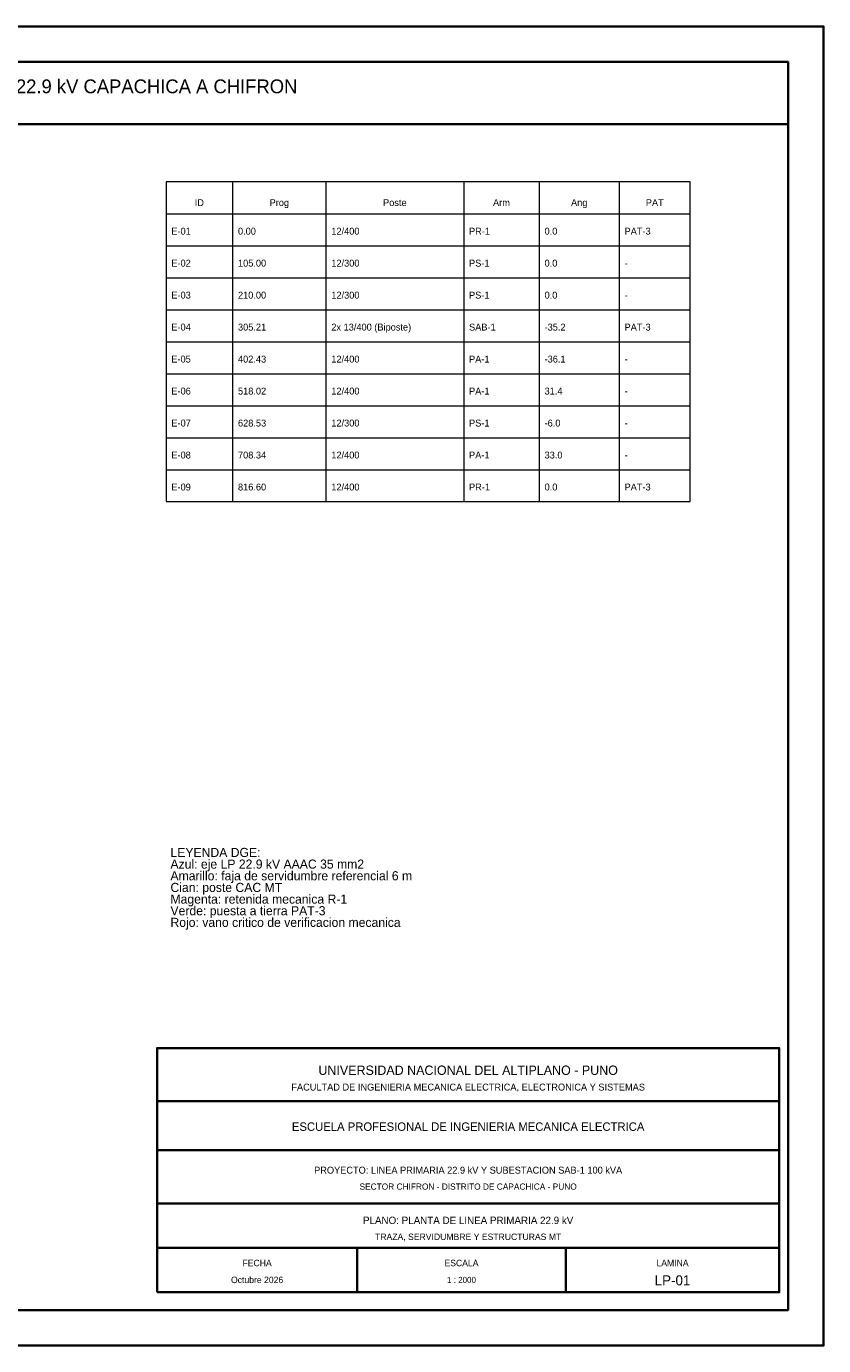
# Model space of a CAD drawing. Header units: millimetres. Extents: x 0 to 420, y 0 to 297.
# Tile 2 of 2: x 241 to 420, y 0 to 297. Entities that reach past the tile are written whole.
import ezdxf
from ezdxf.enums import TextEntityAlignment as Align

# ---------------------------------------------------------------- set-up
doc = ezdxf.new("R2010")
doc.units = ezdxf.units.MM
for name, color, linetype, lineweight in [('00_MARCO_ROTULO', 7, 'Continuous', 35), ('09_TEXTOS', 7, 'Continuous', 18), ('10_TABLAS_LEYENDAS', 7, 'Continuous', 18)]:
    doc.layers.add(name, color=color, linetype=linetype, lineweight=lineweight)

msp = doc.modelspace()

# ---------------------------------------------------------------- linework, layer by layer
at = {"layer": '00_MARCO_ROTULO'}
for p, q in [((270, 55), (410, 55)), ((270, 44), (410, 44)), ((270, 32), (410, 32)), ((270, 22), (410, 22)), ((315, 12), (315, 22)), ((362, 12), (362, 22))]:
    msp.add_line(p, q, dxfattribs=at)
for points in [[(0, 0), (420, 0), (420, 297), (0, 297), (0, 0)], [(8, 8), (412, 8), (412, 289), (8, 289), (8, 8)], [(8, 275), (412, 275), (412, 289), (8, 289), (8, 275)], [(270, 12), (410, 12), (410, 67), (270, 67), (270, 12)]]:
    msp.add_lwpolyline(points, dxfattribs=at)
at = {"layer": '10_TABLAS_LEYENDAS'}
for p, q in [((287, 262), (287, 190)), ((308, 262), (308, 190)), ((339, 262), (339, 190)), ((356, 262), (356, 190)), ((374, 262), (374, 190)), ((272, 254.8), (390, 254.8)), ((272, 247.6), (390, 247.6)), ((272, 240.4), (390, 240.4)), ((272, 233.2), (390, 233.2)), ((272, 226), (390, 226)), ((272, 218.8), (390, 218.8)), ((272, 211.6), (390, 211.6)), ((272, 204.4), (390, 204.4)), ((272, 197.2), (390, 197.2))]:
    msp.add_line(p, q, dxfattribs=at)
msp.add_lwpolyline([(272, 190), (390, 190), (390, 262), (272, 262), (272, 190)], dxfattribs=at)

# ---------------------------------------------------------------- texts
at = {"layer": '09_TEXTOS'}
for s, height, p in [('PROYECTO DE INGENIERIA DE DETALLE - LINEA PRIMARIA 22.9 kV CAPACHICA A CHIFRON', 3.1, (210, 283.5)), ('ID', 1.55, (279.5, 257.32)), ('Prog', 1.55, (297.5, 257.32)), ('Poste', 1.55, (323.5, 257.32)), ('Arm', 1.55, (347.5, 257.32)), ('Ang', 1.55, (365, 257.32)), ('PAT', 1.55, (382, 257.32)), ('UNIVERSIDAD NACIONAL DEL ALTIPLANO - PUNO', 2.1, (340, 62)), ('FACULTAD DE INGENIERIA MECANICA ELECTRICA, ELECTRONICA Y SISTEMAS', 1.55, (340, 58.2)), ('ESCUELA PROFESIONAL DE INGENIERIA MECANICA ELECTRICA', 1.9, (340, 49.3)), ('PROYECTO: LINEA PRIMARIA 22.9 kV Y SUBESTACION SAB-1 100 kVA', 1.55, (340, 39.5)), ('SECTOR CHIFRON - DISTRITO DE CAPACHICA - PUNO', 1.4, (340, 35.8)), ('PLANO: PLANTA DE LINEA PRIMARIA 22.9 kV', 1.65, (340, 28.2)), ('TRAZA, SERVIDUMBRE Y ESTRUCTURAS MT', 1.45, (340, 24.5)), ('FECHA', 1.45, (292.5, 18.6)), ('ESCALA', 1.45, (338.5, 18.6)), ('LAMINA', 1.45, (386, 18.6)), ('Octubre 2026', 1.45, (292.5, 14.8)), ('1 : 2000', 1.35, (338.5, 14.8)), ('LP-01', 2.25, (386, 14.7))]:
    msp.add_text(s, height=height, dxfattribs=at).set_placement(p, align=Align.MIDDLE_CENTER)
for s, height, p in [('E-01', 1.55, (273.2, 250.12)), ('0.00', 1.55, (288.2, 250.12)), ('12/400', 1.55, (309.2, 250.12)), ('PR-1', 1.55, (340.2, 250.12)), ('0.0', 1.55, (357.2, 250.12)), ('PAT-3', 1.55, (375.2, 250.12)), ('E-02', 1.55, (273.2, 242.92)), ('105.00', 1.55, (288.2, 242.92)), ('12/300', 1.55, (309.2, 242.92)), ('PS-1', 1.55, (340.2, 242.92)), ('0.0', 1.55, (357.2, 242.92)), ('-', 1.55, (375.2, 242.92)), ('E-03', 1.55, (273.2, 235.72)), ('210.00', 1.55, (288.2, 235.72)), ('12/300', 1.55, (309.2, 235.72)), ('PS-1', 1.55, (340.2, 235.72)), ('0.0', 1.55, (357.2, 235.72)), ('-', 1.55, (375.2, 235.72)), ('E-04', 1.55, (273.2, 228.52)), ('305.21', 1.55, (288.2, 228.52)), ('2x 13/400 (Biposte)', 1.55, (309.2, 228.52)), ('SAB-1', 1.55, (340.2, 228.52)), ('-35.2', 1.55, (357.2, 228.52)), ('PAT-3', 1.55, (375.2, 228.52)), ('E-05', 1.55, (273.2, 221.32)), ('402.43', 1.55, (288.2, 221.32)), ('12/400', 1.55, (309.2, 221.32)), ('PA-1', 1.55, (340.2, 221.32)), ('-36.1', 1.55, (357.2, 221.32)), ('-', 1.55, (375.2, 221.32)), ('E-06', 1.55, (273.2, 214.12)), ('518.02', 1.55, (288.2, 214.12)), ('12/400', 1.55, (309.2, 214.12)), ('PA-1', 1.55, (340.2, 214.12)), ('31.4', 1.55, (357.2, 214.12)), ('-', 1.55, (375.2, 214.12)), ('E-07', 1.55, (273.2, 206.92)), ('628.53', 1.55, (288.2, 206.92)), ('12/300', 1.55, (309.2, 206.92)), ('PS-1', 1.55, (340.2, 206.92)), ('-6.0', 1.55, (357.2, 206.92)), ('-', 1.55, (375.2, 206.92)), ('E-08', 1.55, (273.2, 199.72)), ('708.34', 1.55, (288.2, 199.72)), ('12/400', 1.55, (309.2, 199.72)), ('PA-1', 1.55, (340.2, 199.72)), ('33.0', 1.55, (357.2, 199.72)), ('-', 1.55, (375.2, 199.72)), ('E-09', 1.55, (273.2, 192.52)), ('816.60', 1.55, (288.2, 192.52)), ('12/400', 1.55, (309.2, 192.52)), ('PR-1', 1.55, (340.2, 192.52)), ('0.0', 1.55, (357.2, 192.52)), ('PAT-3', 1.55, (375.2, 192.52)), ('LEYENDA DGE:', 2.05, (273, 110)), ('Azul: eje LP 22.9 kV AAAC 35 mm2', 2.05, (273, 107.38)), ('Amarillo: faja de servidumbre referencial 6 m', 2.05, (273, 104.75)), ('Cian: poste CAC MT', 2.05, (273, 102.13)), ('Magenta: retenida mecanica R-1', 2.05, (273, 99.5)), ('Verde: puesta a tierra PAT-3', 2.05, (273, 96.88)), ('Rojo: vano critico de verificacion mecanica', 2.05, (273, 94.26))]:
    msp.add_text(s, height=height, dxfattribs=at).set_placement(p)

doc.saveas('drawing.dxf')
